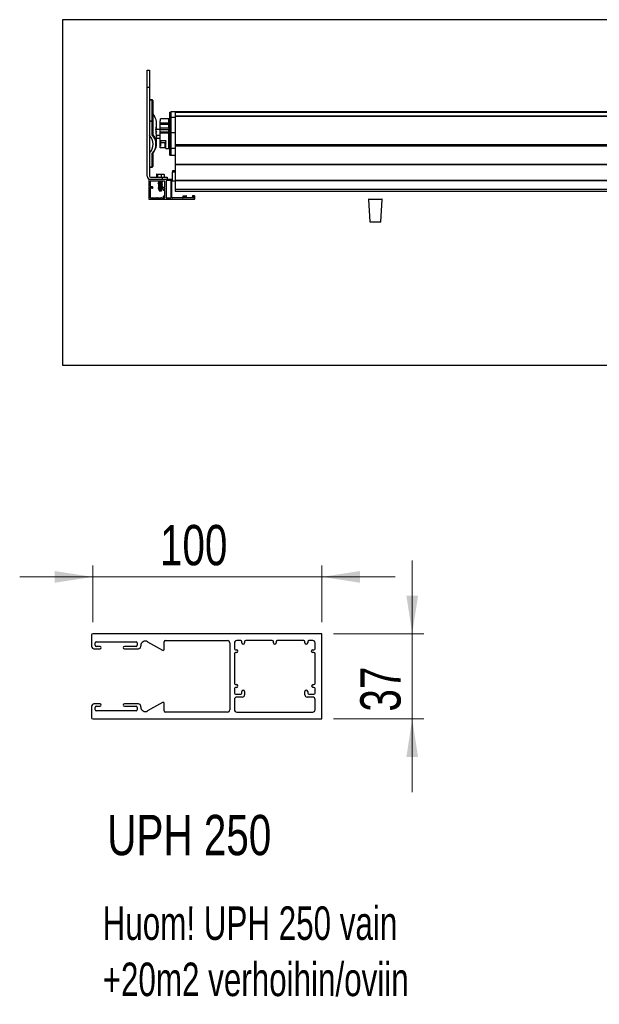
# Model space of a CAD drawing. Header units: millimetres. Extents: x 24 to 749, y 4 to 419.
# Tile 1 of 24: x 24 to 74, y 19 to 105. Entities that reach past the tile are written whole.
import ezdxf

# ---------------------------------------------------------------- set-up
doc = ezdxf.new("R2010")
doc.units = ezdxf.units.MM
doc.styles.add('SLDTEXTSTYLE1', font='TXT', dxfattribs={"width": 0.75})
doc.styles.add('SLDTEXTSTYLE4', font='TXT', dxfattribs={"width": 0.7})
doc.dimstyles.new('SLDDIMSTYLE0', dxfattribs={"dimtxt": 3.5, "dimasz": 3.302, "dimexe": 0, "dimexo": 0.0625, "dimgap": 0.875, "dimtad": 1, "dimlfac": 5, "dimrnd": 1e-09, "dimzin": 12, "dimdsep": 46, "dimtxsty": 'SLDTEXTSTYLE1', "dimsah": 1, "dimcen": 0.09, "dimadec": 0, "dimazin": 3, "dimtfac": 1, "dimtmove": 0, "dimatfit": 0, "dimfxl": 0, "dimfrac": 2, "dimtolj": 1, "dimtzin": 12, "dimarcsym": 0})

# ---------------------------------------------------------------- blocks, each defined once
blk = doc.blocks.new('SW_NOTE_2')
at = {"color": 0, "linetype": 'Continuous', "lineweight": 0, "char_height": 2.91042, "attachment_point": 1, "style": 'SLDTEXTSTYLE4'}
for s, insert in [('Huom! UPH 250 vain', (0, 3.752)), ('+20m2 verhoihin/oviin', (0, -1.129))]:
    blk.add_mtext(s, dxfattribs=dict(at, insert=insert))
blk = doc.blocks.new('_D')
at = {"color": 7, "linetype": 'Continuous', "lineweight": 18}
for p, q in [((57.688, 51.278), (57.688, 57.628)), ((50.85, 51.278), (58.688, 51.278)), ((57.688, 43.878), (57.688, 51.278)), ((50.85, 43.878), (58.688, 43.878)), ((57.688, 43.878), (57.688, 37.528))]:
    blk.add_line(p, q, dxfattribs=at)
for points in [[(57.688, 51.278), (58.196, 54.58), (57.18, 54.58)], [(57.688, 43.878), (57.18, 40.576), (58.196, 40.576)]]:
    blk.add_solid(points, dxfattribs=at)
at = {"color": 7, "linetype": 'Continuous', "lineweight": 18, "insert": (53.176, 44.517), "char_height": 3.5, "attachment_point": 1, "rotation": 90, "style": 'SLDTEXTSTYLE1'}
blk.add_mtext('37', dxfattribs=at)
blk = doc.blocks.new('_D_1')
at = {"color": 7, "linetype": 'Continuous', "lineweight": 18}
for p, q in [((29.95, 52.278), (29.95, 57.212)), ((49.85, 52.278), (49.85, 57.212)), ((29.95, 56.212), (23.6, 56.212)), ((49.85, 56.212), (29.95, 56.212)), ((49.85, 56.212), (56.2, 56.212))]:
    blk.add_line(p, q, dxfattribs=at)
for points in [[(29.95, 56.212), (26.648, 56.72), (26.648, 55.704)], [(49.85, 56.212), (53.152, 55.704), (53.152, 56.72)]]:
    blk.add_solid(points, dxfattribs=at)
at = {"color": 7, "linetype": 'Continuous', "lineweight": 18, "insert": (35.782, 60.724), "char_height": 3.5, "attachment_point": 1, "style": 'SLDTEXTSTYLE1'}
blk.add_mtext('100', dxfattribs=at)

msp = doc.modelspace()

# ---------------------------------------------------------------- linework, layer by layer
at = {"color": 7, "linetype": 'Continuous', "lineweight": 25}
for p, q in [((27.3084, 104.5902), (27.3084, 74.5902)), ((152.3084, 104.5902), (27.3084, 104.5902)), ((34.6657, 100.2151), (34.8657, 100.2151)), ((34.6657, 98.7151), (34.6657, 100.2151)), ((34.8657, 100.2151), (34.8657, 98.7151)), ((34.8657, 98.7151), (34.6657, 98.7151)), ((34.6657, 91.0151), (34.6657, 98.7151)), ((34.8657, 98.7151), (34.8657, 91.0151)), ((35.1157, 97.6216), (34.8657, 97.6216)), ((35.1157, 97.605), (34.8657, 97.605)), ((35.1157, 95.8176), (35.1157, 97.605)), ((35.1657, 97.5716), (35.1657, 95.7843)), ((34.8657, 95.8176), (35.1157, 95.8176)), ((35.1157, 95.747), (34.8657, 95.747)), ((35.1157, 95.8176), (35.1157, 95.747)), ((35.1157, 94.5851), (35.1157, 95.747)), ((35.1657, 95.7843), (35.1657, 94.6311)), ((35.7898, 95.8038), (35.8398, 95.8038)), ((35.7898, 95.648), (35.7898, 95.8038)), ((36.5398, 95.971), (35.8398, 95.971)), ((35.8398, 95.8038), (35.8398, 95.971)), ((36.5398, 95.648), (36.5398, 95.971)), ((36.6262, 95.896), (36.5398, 95.896)), ((36.6262, 96.569), (36.7262, 96.569)), ((36.6262, 96.0751), (36.6262, 96.569)), ((36.6262, 96.0751), (36.7262, 96.0751)), ((36.6262, 94.7733), (36.6262, 96.0751)), ((141.4762, 96.5886), (36.7262, 96.5886)), ((36.7262, 96.5886), (36.7262, 96.0895)), ((37.1137, 96.0895), (36.7262, 96.0895)), ((36.7262, 96.0895), (36.7262, 94.7741)), ((142.1137, 96.5293), (37.1137, 96.5293)), ((37.1137, 96.5293), (37.1137, 96.5251)), ((142.1137, 96.5251), (37.1137, 96.5251)), ((37.1137, 96.5251), (37.1137, 96.2181)), ((142.1137, 96.2182), (37.1137, 96.2181)), ((37.1137, 96.2181), (37.1137, 96.1863)), ((142.1137, 96.1863), (37.1137, 96.1863)), ((37.1137, 96.1863), (37.1137, 93.7265)), ((35.4407, 95.0943), (35.7898, 95.0943)), ((35.4525, 95.115), (35.4525, 95.2368)), ((35.4525, 95.1187), (35.48, 95.1187)), ((35.4847, 95.1146), (35.4847, 95.6029)), ((35.7898, 95.648), (36.5398, 95.648)), ((35.7898, 95.5983), (35.7898, 95.648)), ((36.5398, 95.5983), (35.7898, 95.5983)), ((35.7898, 95.5758), (35.7898, 95.5983)), ((35.7898, 95.5758), (36.5398, 95.5758)), ((35.7898, 95.4776), (35.7898, 95.5758)), ((36.5398, 95.4776), (35.7898, 95.4776)), ((35.7898, 95.212), (35.7898, 95.4776)), ((35.7898, 95.212), (36.5398, 95.212)), ((35.7898, 95.032), (35.7898, 95.212)), ((36.5398, 95.032), (35.7898, 95.032)), ((35.7898, 94.8461), (35.7898, 95.032)), ((36.5398, 95.648), (36.5398, 95.5983)), ((36.5398, 95.5758), (36.5398, 95.5983)), ((36.5398, 95.5758), (36.5398, 95.4776)), ((36.5398, 95.212), (36.5398, 95.4776)), ((36.5398, 95.212), (36.5398, 95.032)), ((36.5398, 94.8461), (36.5398, 95.032)), ((35.4525, 94.7155), (35.4525, 94.8373)), ((35.4761, 94.55), (35.7898, 94.55)), ((35.4847, 93.8155), (35.4847, 94.3038)), ((35.4847, 94.2977), (35.7898, 94.2977)), ((35.7898, 94.8461), (36.5398, 94.8461)), ((35.7898, 94.7277), (35.7898, 94.8461)), ((36.5398, 94.7277), (35.7898, 94.7277)), ((35.7898, 94.1008), (35.7898, 94.7277)), ((35.7898, 94.1008), (36.2398, 94.1008)), ((35.7898, 93.99), (35.7898, 94.1008)), ((35.8398, 94.1008), (35.8398, 93.8904)), ((36.2898, 93.421), (36.2898, 94.057)), ((36.5398, 94.8461), (36.5398, 94.7277)), ((36.5398, 93.421), (36.5398, 94.7277)), ((36.6262, 94.7733), (36.7262, 94.7733)), ((36.6262, 93.4263), (36.6262, 94.7733)), ((37.1137, 94.7741), (36.7262, 94.7741)), ((36.7262, 94.7741), (36.7262, 93.413)), ((35.7898, 93.99), (35.8398, 93.99)), ((35.7898, 93.9655), (35.7898, 93.99)), ((35.7898, 93.9655), (35.8398, 93.9655)), ((35.7898, 93.9429), (35.7898, 93.9655)), ((35.7898, 93.9429), (35.8398, 93.9429)), ((35.7898, 93.856), (35.7898, 93.9429)), ((35.7898, 93.856), (35.8398, 93.856)), ((35.7898, 93.5974), (35.7898, 93.856)), ((35.7898, 93.4509), (35.7898, 93.5974)), ((35.7898, 93.5974), (35.8398, 93.5974)), ((36.2398, 93.4509), (35.7898, 93.4509)), ((36.2398, 93.8904), (35.8398, 93.8904)), ((35.8398, 93.8904), (35.8398, 93.5974)), ((36.2898, 93.8904), (36.2398, 93.8904)), ((36.2398, 93.4509), (36.2398, 93.8904)), ((36.2898, 93.421), (36.5398, 93.421)), ((36.5398, 93.496), (36.6262, 93.496)), ((36.6262, 93.4263), (36.7262, 93.4263)), ((36.6262, 92.823), (36.6262, 93.4263)), ((37.1137, 93.413), (36.7262, 93.413)), ((36.7262, 93.413), (36.7262, 92.8034)), ((142.1137, 93.7265), (37.1137, 93.7265)), ((37.1137, 93.7265), (37.1137, 93.6311)), ((142.1137, 93.6311), (37.1137, 93.6311)), ((37.1137, 93.6311), (37.1137, 93.6277)), ((37.1137, 93.6311), (37.1137, 92.0311)), ((37.1137, 93.6277), (142.1137, 93.6277)), ((35.1157, 91.8096), (35.1157, 92.9715)), ((35.1657, 93), (35.1657, 91.8468)), ((36.6262, 92.823), (36.7262, 92.823)), ((37.1137, 92.8034), (36.7262, 92.8034)), ((34.8657, 91.8096), (35.1157, 91.8096)), ((34.8657, 91.7968), (35.1157, 91.7968)), ((142.1137, 92.0311), (37.1137, 92.0311)), ((37.1137, 92.0311), (37.1137, 92.0225)), ((37.1137, 92.0225), (142.1137, 92.0225)), ((37.1137, 92.0225), (37.1137, 90.6327)), ((34.8157, 90.7151), (34.8157, 89.0151)), ((36.8157, 90.7151), (34.8157, 90.7151)), ((34.9657, 90.9151), (36.0157, 90.9151)), ((35.4847, 91.1551), (35.4847, 90.9151)), ((35.5618, 91.1551), (35.4847, 91.1551)), ((35.4957, 91.1651), (35.5703, 91.1651)), ((35.5618, 91.1551), (35.5618, 90.9151)), ((35.8929, 91.1551), (35.5618, 91.1551)), ((35.5703, 91.1651), (35.8903, 91.1651)), ((35.8903, 91.1651), (36.1357, 91.1651)), ((35.8929, 91.1551), (35.8929, 90.9151)), ((36.1468, 91.1551), (35.8929, 91.1551)), ((36.0157, 90.7151), (36.0157, 90.9151)), ((36.0157, 90.9151), (36.4157, 90.9151)), ((36.1468, 91.1551), (36.1468, 90.9151)), ((36.4157, 90.9151), (36.4157, 90.7151)), ((36.8157, 89.1651), (36.8157, 90.7151)), ((36.8157, 90.7151), (36.8657, 90.7151)), ((36.8657, 91.4603), (36.8657, 91.3817)), ((37.1137, 91.4603), (36.8657, 91.4603)), ((36.8657, 91.3817), (37.1137, 91.3817)), ((36.8657, 90.6129), (36.8657, 91.3817)), ((142.1137, 90.6327), (37.1137, 90.6327)), ((37.1137, 90.6327), (37.1137, 90.629)), ((37.1137, 90.6327), (37.1137, 89.8826)), ((37.1137, 90.629), (142.1137, 90.629)), ((34.9407, 90.5401), (34.9407, 90.1251)), ((34.9407, 90.0151), (34.9407, 89.1401)), ((36.1657, 90.5651), (34.9657, 90.5651)), ((34.9657, 90.1001), (35.1207, 90.1001)), ((35.0607, 90.0401), (34.9657, 90.0401)), ((35.0857, 89.9401), (35.0857, 90.0151)), ((35.1457, 89.9401), (35.0857, 89.9401)), ((35.1457, 90.0751), (35.1457, 89.9401)), ((35.6276, 90.476), (35.6202, 90.4791)), ((35.6276, 90.376), (35.6202, 90.3791)), ((35.6276, 90.276), (35.6202, 90.2791)), ((35.6276, 90.176), (35.6202, 90.1791)), ((35.6276, 90.076), (35.6202, 90.0791)), ((35.6276, 89.976), (35.6202, 89.9791)), ((35.6518, 89.8911), (35.6667, 89.8606)), ((35.6759, 89.8547), (35.6968, 89.8461)), ((35.6925, 89.8077), (35.7376, 89.7151)), ((35.6968, 90.5486), (35.6968, 90.5122)), ((35.6968, 90.4486), (35.6968, 90.4122)), ((35.6968, 90.3486), (35.6968, 90.3122)), ((35.6968, 90.2486), (35.6968, 90.2122)), ((35.6968, 90.1486), (35.6968, 90.1122)), ((35.6968, 90.0486), (35.6968, 90.0122)), ((35.6968, 89.9486), (35.6968, 89.9122)), ((35.6968, 89.8486), (35.6968, 89.8095)), ((35.8607, 89.9701), (35.8607, 90.0351)), ((35.8857, 90.0601), (36.1657, 90.0601)), ((35.8938, 89.7151), (35.9345, 89.7987)), ((35.9207, 89.9751), (35.9207, 89.9701)), ((35.9345, 89.7987), (35.959, 89.8489)), ((35.9346, 90.5595), (35.9346, 90.5651)), ((35.9346, 90.4595), (35.9346, 90.4986)), ((35.9346, 90.3595), (35.9346, 90.3986)), ((35.9346, 90.2595), (35.9346, 90.2986)), ((35.9346, 90.1595), (35.9346, 90.1986)), ((35.9346, 90.0601), (35.9346, 90.0986)), ((35.9395, 90.0601), (35.9346, 90.0622)), ((35.9346, 89.9595), (35.9346, 89.9975)), ((35.9346, 89.8595), (35.9346, 89.8986)), ((35.9548, 89.8538), (35.9346, 89.8622)), ((36.1657, 90.0001), (35.9457, 90.0001)), ((35.958, 89.8522), (35.9545, 89.8533)), ((35.9948, 89.9223), (35.9999, 89.9326)), ((36.0657, 89.8051), (36.0657, 89.8151)), ((36.0907, 89.8401), (36.1657, 89.8401)), ((36.1657, 89.7801), (36.0907, 89.7801)), ((36.1907, 90.0851), (36.1907, 90.5401)), ((36.1907, 89.8651), (36.1907, 89.9751)), ((36.3157, 90.5901), (36.3157, 89.1401)), ((36.7407, 90.6151), (36.3407, 90.6151)), ((36.7407, 89.1151), (36.7407, 90.6151)), ((36.8657, 90.6129), (37.1137, 90.6129)), ((37.1137, 89.8826), (142.1137, 89.8826)), ((37.1137, 89.8826), (37.1137, 89.6939)), ((34.8157, 89.0151), (38.7907, 89.0151)), ((34.9657, 89.1151), (35.0907, 89.1151)), ((35.1407, 89.1151), (35.4757, 89.1151)), ((35.5257, 89.1151), (35.8657, 89.1151)), ((35.8455, 89.7151), (35.7376, 89.7151)), ((35.8938, 89.7151), (35.8455, 89.7151)), ((35.9157, 89.1151), (36.1657, 89.1151)), ((36.0657, 89.2401), (36.0657, 89.2501)), ((36.0907, 89.2751), (36.1657, 89.2751)), ((36.1657, 89.2151), (36.0907, 89.2151)), ((36.1907, 89.3001), (36.1907, 89.7551)), ((36.1907, 89.1401), (36.1907, 89.1901)), ((36.3407, 89.1151), (36.7407, 89.1151)), ((37.7457, 89.1151), (36.8657, 89.1151)), ((37.1137, 89.6939), (142.1137, 89.6939)), ((37.7707, 89.2578), (37.7707, 89.1401)), ((38.0557, 89.301), (37.794, 89.2827)), ((37.8307, 89.1401), (37.8307, 89.2018)), ((37.854, 89.2267), (38.0598, 89.2411)), ((38.7307, 89.1151), (37.8557, 89.1151)), ((38.7907, 89.2851), (38.6207, 89.2851)), ((38.6207, 89.2251), (38.7307, 89.2251)), ((38.7557, 89.2001), (38.7557, 89.1401)), ((38.8157, 89.0401), (38.8157, 89.2601)), ((53.8959, 88.9726), (54.0159, 87.0526)), ((53.9358, 89.0151), (55.0506, 89.0151)), ((54.9706, 87.0526), (55.0906, 88.9726)), ((54.0569, 87.0151), (54.0558, 87.0151)), ((54.9306, 87.0151), (54.0569, 87.0151)), ((27.3084, 74.5902), (152.3084, 74.5902)), ((29.8496, 51.1782), (29.8496, 50.1782)), ((49.8496, 51.2782), (29.9496, 51.2782)), ((30.1496, 50.2782), (30.1496, 50.4782)), ((30.2496, 50.5782), (33.7096, 50.5782)), ((33.8096, 50.4782), (33.8096, 50.2782)), ((34.709, 50.5846), (35.9997, 49.8424)), ((36.1496, 49.9291), (36.1496, 50.5782)), ((36.2496, 50.6782), (41.6496, 50.6782)), ((41.8496, 50.4782), (41.8496, 44.6782)), ((42.2496, 50.4782), (42.2496, 49.9782)), ((42.7896, 50.6782), (42.4496, 50.6782)), ((42.8896, 50.4982), (42.8896, 50.5782)), ((43.1296, 50.5782), (43.1296, 50.4982)), ((45.5296, 50.6782), (43.2296, 50.6782)), ((45.6296, 50.4982), (45.6296, 50.5782)), ((45.8696, 50.5782), (45.8696, 50.4982)), ((48.2696, 50.6782), (45.9696, 50.6782)), ((48.3696, 50.4982), (48.3696, 50.5782)), ((48.6096, 50.5782), (48.6096, 50.4982)), ((49.0496, 50.6782), (48.7096, 50.6782)), ((49.2496, 49.9782), (49.2496, 50.4782)), ((49.8496, 43.8782), (49.8496, 51.2782)), ((30.0496, 49.9782), (30.5896, 49.9782)), ((30.5896, 50.1782), (30.2496, 50.1782)), ((33.7096, 50.1782), (32.6896, 50.1782)), ((32.6896, 49.9782), (33.9096, 49.9782)), ((34.1096, 50.1782), (34.1096, 50.2378)), ((42.3496, 49.8782), (42.4296, 49.8782)), ((42.4296, 49.6382), (42.3496, 49.6382)), ((48.9496, 49.7382), (48.9496, 49.7782)), ((49.0496, 49.8782), (49.1496, 49.8782)), ((49.1496, 49.6382), (49.0496, 49.6382)), ((42.2496, 49.5382), (42.2496, 46.9582)), ((49.2496, 46.9582), (49.2496, 49.5382)), ((42.2496, 46.5182), (42.2496, 46.1182)), ((42.3496, 46.8582), (42.4296, 46.8582)), ((42.4296, 46.6182), (42.3496, 46.6182)), ((42.8896, 46.1182), (42.8896, 46.2582)), ((43.1296, 46.2582), (43.1296, 45.9782)), ((48.3696, 45.9782), (48.3696, 46.2582)), ((48.6096, 46.2582), (48.6096, 46.1182)), ((49.0696, 46.8582), (49.1496, 46.8582)), ((49.1496, 46.6182), (49.0696, 46.6182)), ((49.2496, 46.1182), (49.2496, 46.5182)), ((35.9997, 45.3141), (34.709, 44.5718)), ((42.2496, 45.5782), (42.2496, 44.6782)), ((42.3496, 46.0182), (42.7896, 46.0182)), ((42.9296, 45.7782), (42.4496, 45.7782)), ((49.0496, 45.7782), (48.5696, 45.7782)), ((48.7096, 46.0182), (49.1496, 46.0182)), ((49.2496, 44.6782), (49.2496, 45.5782)), ((29.8496, 44.9782), (29.8496, 43.9782)), ((30.5896, 45.1782), (30.0496, 45.1782)), ((30.1496, 44.6782), (30.1496, 44.8782)), ((30.2496, 44.9782), (30.5896, 44.9782)), ((33.7096, 44.5782), (30.2496, 44.5782)), ((33.9096, 45.1782), (32.6896, 45.1782)), ((32.6896, 44.9782), (33.7096, 44.9782)), ((33.8096, 44.8782), (33.8096, 44.6782)), ((34.1096, 44.9186), (34.1096, 44.9782)), ((36.1496, 44.5782), (36.1496, 45.2274)), ((41.6496, 44.4782), (36.2496, 44.4782)), ((42.4496, 44.4782), (49.0496, 44.4782)), ((29.9496, 43.8782), (49.8496, 43.8782))]:
    msp.add_line(p, q, dxfattribs=at)
at = {"color": 8, "linetype": 'Continuous', "lineweight": 25}
for p, q in [((35.1157, 97.6216), (35.1157, 97.605)), ((35.4525, 95.1315), (35.4778, 95.1315)), ((35.4527, 95.2407), (35.4601, 95.2407)), ((35.1157, 91.8096), (35.1157, 91.7968)), ((55.0906, 88.9726), (53.8959, 88.9726)), ((54.0159, 87.0526), (54.9706, 87.0526))]:
    msp.add_line(p, q, dxfattribs=at)
at = {"color": 8, "linetype": 'Continuous', "lineweight": 25, "flags": 128}
msp.add_lwpolyline([(35.4822, 94.446), (35.4921, 94.4291), (35.4875, 94.408), (35.4834, 94.4029)], dxfattribs=at)
at = {"color": 7, "linetype": 'Continuous', "lineweight": 25}
for centre, radius, start, end in [((35.1157, 97.5716), 0.05, 0.000002, 90.000002), ((35.1226, 97.5612), 0.0443, 13.561497, 99.003172), ((35.1226, 95.7739), 0.0443, 13.561497, 99.003172), ((35.1213, 95.7917), 0.0451, 262.902544, 350.449992), ((34.3014, 95.595), 1.1834, 0.380527, 28.287108), ((34.347, 95.0046), 1.1379, 6.40365, 11.974924), ((34.1014, 93.7783), 1.0789, 315.106226, 44.893778), ((34.2401, 93.7783), 1.1906, 317.343245, 42.656759), ((34.3255, 93.8154), 1.1584, 331.322549, 28.295667), ((34.347, 94.4088), 1.1379, 6.40365, 11.974924), ((35.1157, 91.8468), 0.05, 270.000002, 0.000002), ((35.1213, 91.8543), 0.0451, 262.902544, 350.449992), ((34.9657, 91.0151), 0.3, 180.000002, 270.000002), ((34.9657, 91.0151), 0.1, 180.000002, 270.000002), ((36.1362, 91.1546), 0.0105, 2.839762, 92.793904), ((34.9657, 90.5401), 0.025, 90.000002, 180.000002), ((34.9657, 90.1251), 0.025, 180.000002, 270.000002), ((34.9657, 90.0151), 0.025, 90.000002, 180.000002), ((35.0607, 90.0151), 0.025, 0.000002, 90.000002), ((35.1207, 90.0751), 0.025, 0.000002, 90.000002), ((35.8857, 90.0351), 0.025, 90.000002, 180.000002), ((35.8907, 89.9701), 0.03, 180.000002, 0.000002), ((35.9457, 89.9751), 0.025, 90.000002, 180.000002), ((36.0907, 89.8151), 0.025, 90.000002, 180.000002), ((36.0907, 89.8051), 0.025, 180.000002, 270.000002), ((36.1657, 90.5401), 0.025, 0.000002, 90.000002), ((36.1657, 90.0851), 0.025, 270.000002, 0.000002), ((36.1657, 89.9751), 0.025, 0.000002, 90.000002), ((36.1657, 89.8651), 0.025, 270.000002, 0.000002), ((36.1657, 89.7551), 0.025, 0.000002, 90.000002), ((36.3407, 90.5901), 0.025, 90.000002, 180.000002), ((36.8657, 90.5651), 0.05, 90.000002, 180.000002), ((34.9657, 89.1401), 0.025, 180.000002, 270.000002), ((35.1157, 89.1151), 0.025, 0.000002, 180.000002), ((35.5007, 89.1151), 0.025, 0.000002, 180.000002), ((35.8907, 89.1151), 0.025, 0.000002, 180.000002), ((36.0907, 89.2501), 0.025, 90.000002, 180.000002), ((36.0907, 89.2401), 0.025, 180.000002, 270.000002), ((36.1657, 89.3001), 0.025, 270.000002, 0.000002), ((36.1657, 89.1901), 0.025, 0.000002, 90.000002), ((36.1657, 89.1401), 0.025, 270.000002, 0.000002), ((36.3407, 89.1401), 0.025, 180.000002, 270.000002), ((36.8657, 89.1651), 0.05, 180.000002, 270.000002), ((37.7457, 89.1401), 0.025, 270.000002, 0.000002), ((37.7957, 89.2578), 0.025, 94.000002, 180.000002), ((37.8557, 89.2018), 0.025, 94.000002, 180.000002), ((37.8557, 89.1401), 0.025, 180.000002, 270.000002), ((38.0556, 89.2709), 0.0301, 277.860262, 89.860262), ((38.6207, 89.2551), 0.03, 90.000002, 270.000002), ((38.7307, 89.2001), 0.025, 0.000002, 90.000002), ((38.7307, 89.1401), 0.025, 270.000002, 0.000002), ((38.7907, 89.2601), 0.025, 0.000002, 90.000002), ((38.7907, 89.0401), 0.025, 270.000002, 0.000002), ((53.9358, 88.9751), 0.04, 90.000002, 183.576336), ((55.0506, 88.9751), 0.04, 356.423667, 90.000002), ((54.0558, 87.0551), 0.04, 183.576336, 270.000002), ((54.9306, 87.0551), 0.04, 270.000002, 356.423667), ((29.9496, 51.1782), 0.1, 90, 180), ((30.2496, 50.4782), 0.1, 90, 180), ((33.7096, 50.4782), 0.1, 0, 90), ((34.5096, 50.2378), 0.4, 60.1, 180), ((36.2496, 50.5782), 0.1, 90, 180), ((41.6496, 50.4782), 0.2, 360, 90), ((42.4496, 50.4782), 0.2, 90, 180), ((42.7896, 50.5782), 0.1, 0, 90), ((43.0096, 50.4982), 0.12, 180, 0), ((43.2296, 50.5782), 0.1, 90, 180), ((45.5296, 50.5782), 0.1, 0, 90), ((45.7496, 50.4982), 0.12, 180, 0), ((45.9696, 50.5782), 0.1, 90, 180), ((48.2696, 50.5782), 0.1, 0, 90), ((48.4896, 50.4982), 0.12, 180, 0), ((48.7096, 50.5782), 0.1, 90, 180), ((49.0496, 50.4782), 0.2, 0, 90), ((30.0496, 50.1782), 0.2, 180, 270), ((30.2496, 50.2782), 0.1, 180, 270), ((30.5896, 50.0782), 0.1, 270, 90), ((32.6896, 50.0782), 0.1, 90, 270), ((33.7096, 50.2782), 0.1, 270, 0), ((33.9096, 50.1782), 0.2, 270, 0), ((36.0496, 49.9291), 0.1, 240.1, 0), ((42.3496, 49.9782), 0.1, 180, 270), ((42.3496, 49.5382), 0.1, 90, 180), ((42.4296, 49.7582), 0.12, 270, 90), ((49.0496, 49.7782), 0.1, 90, 180), ((49.0496, 49.7382), 0.1, 180, 270), ((49.1496, 49.9782), 0.1, 270, 0), ((49.1496, 49.5382), 0.1, 0, 90), ((42.3496, 46.9582), 0.1, 180, 270), ((42.3496, 46.5182), 0.1, 90, 180), ((42.4296, 46.7382), 0.12, 270, 90), ((43.0096, 46.2582), 0.12, 0, 180), ((48.4896, 46.2582), 0.12, 0, 180), ((49.0696, 46.7382), 0.12, 90, 270), ((49.1496, 46.9582), 0.1, 270, 0), ((49.1496, 46.5182), 0.1, 0, 90), ((36.0496, 45.2274), 0.1, 0, 119.9), ((42.3496, 46.1182), 0.1, 180, 270), ((42.4496, 45.5782), 0.2, 90, 180), ((42.7896, 46.1182), 0.1, 270, 0), ((42.9296, 45.9782), 0.2, 270, 0), ((48.5696, 45.9782), 0.2, 180, 270), ((48.7096, 46.1182), 0.1, 180, 270), ((49.0496, 45.5782), 0.2, 0, 90), ((49.1496, 46.1182), 0.1, 270, 0), ((30.0496, 44.9782), 0.2, 90, 180), ((30.2496, 44.8782), 0.1, 90, 180), ((30.2496, 44.6782), 0.1, 180, 270), ((30.5896, 45.0782), 0.1, 270, 90), ((32.6896, 45.0782), 0.1, 90, 270), ((33.7096, 44.8782), 0.1, 0, 90), ((33.7096, 44.6782), 0.1, 270, 0), ((33.9096, 44.9782), 0.2, 0, 90), ((34.5096, 44.9186), 0.4, 180, 299.9), ((36.2496, 44.5782), 0.1, 180, 270), ((41.6496, 44.6782), 0.2, 270, 0), ((42.4496, 44.6782), 0.2, 180, 270), ((49.0496, 44.6782), 0.2, 270, 360), ((29.9496, 43.9782), 0.1, 180, 270)]:
    msp.add_arc(centre, radius, start, end, dxfattribs=at)
at = {"color": 8, "linetype": 'Continuous', "lineweight": 25}
for centre, radius, start, end in [((34.0507, 95.4723), 1.4624, 27.867811, 40.315265), ((35.3778, 94.8222), 0.1188, 308.98363, 55.988048), ((34.0518, 93.6857), 1.461, 27.686497, 40.319531)]:
    msp.add_arc(centre, radius, start, end, dxfattribs=at)
at = {"color": 7, "linetype": 'Continuous', "lineweight": 25}
for centre, major_axis, ratio, start_param, end_param in [((32.9847, 95.1305), (2.5, 0), 0.0773702, 6.0694292, 6.1165574), ((32.9847, 94.2879), (0, 3.5302), 0.7081674, 4.8790168, 4.9261451), ((32.9847, 95.1305), (2.5, 0), 0.0773702, 6.2227322, 6.2690427), ((32.9847, 94.2879), (0, 3.5302), 0.7081674, 4.7265316, 4.7728421), ((35.4957, 91.1551), (0.011, 0), 0.9062095, 1.5707963, 3.1415927), ((35.5703, 91.1551), (0, 0.01), 0.846231, 0, 1.5707963), ((35.8903, 91.1551), (0, 0.01), 0.2572666, 4.712389, 6.2831853)]:
    msp.add_ellipse(centre, major_axis=major_axis, ratio=ratio, start_param=start_param, end_param=end_param, dxfattribs=at)
for points, knots in [([(35.3389, 96.1674), (35.3248, 96.1943), (35.2887, 96.2633), (35.2292, 96.3496), (35.1814, 96.4077), (35.1657, 96.4268)], [0, 0, 0, 0, 0.298991, 0.7698354, 1, 1, 1, 1]), ([(35.4278, 95.0368), (35.4271, 95.0424), (35.4255, 95.0535), (35.4245, 95.0688), (35.4247, 95.0808), (35.4259, 95.0878), (35.4273, 95.089), (35.4278, 95.0895)], [0, 0, 0, 0, 0.2129542, 0.4260406, 0.6361783, 0.8449512, 1, 1, 1, 1]), ([(35.4501, 95.0984), (35.4507, 95.0993), (35.4519, 95.101), (35.4525, 95.1082), (35.4525, 95.1136), (35.4525, 95.115)], [0, 0, 0, 0, 0.4267902, 0.853713, 1, 1, 1, 1]), ([(35.4525, 95.2368), (35.4526, 95.2406), (35.4528, 95.2482), (35.4541, 95.2536), (35.4561, 95.2537), (35.4582, 95.2489), (35.4596, 95.2431), (35.4601, 95.2407)], [0, 0, 0, 0, 0.2115102, 0.4229744, 0.6357432, 0.851044, 1, 1, 1, 1]), ([(35.4778, 95.1315), (35.4782, 95.1282), (35.479, 95.1215), (35.4797, 95.1186), (35.4801, 95.1188), (35.4802, 95.1188)], [0, 0, 0, 0, 0.4301194, 0.8602675, 1, 1, 1, 1]), ([(35.4845, 95.1278), (35.4845, 95.1275), (35.4846, 95.127), (35.4847, 95.1192), (35.4847, 95.1081), (35.4846, 95.0986), (35.4846, 95.0943)], [0, 0, 0, 0, 0.2624461, 0.5248934, 0.7873067, 1, 1, 1, 1]), ([(35.1657, 94.6311), (35.1652, 94.6269), (35.1641, 94.6185), (35.1559, 94.6062), (35.1438, 94.5956), (35.1298, 94.5885), (35.1201, 94.5858), (35.1159, 94.5851), (35.1157, 94.5851)], [0, 0, 0, 0, 0.2059781, 0.411854, 0.6206362, 0.8358682, 0.9943403, 1, 1, 1, 1]), ([(35.4525, 94.8373), (35.4524, 94.8418), (35.4523, 94.8508), (35.4512, 94.864), (35.4503, 94.8715), (35.4501, 94.8734)], [0, 0, 0, 0, 0.423966, 0.8478548, 1, 1, 1, 1]), ([(35.4601, 94.6449), (35.4593, 94.6491), (35.4577, 94.6575), (35.4554, 94.6741), (35.4536, 94.6912), (35.4527, 94.7056), (35.4526, 94.7127), (35.4525, 94.7155)], [0, 0, 0, 0, 0.2176057, 0.4352326, 0.6521088, 0.8667033, 1, 1, 1, 1]), ([(35.4802, 94.5012), (35.4799, 94.5068), (35.4794, 94.5179), (35.4785, 94.5293), (35.4779, 94.5344), (35.4778, 94.5357)], [0, 0, 0, 0, 0.4293567, 0.8586847, 1, 1, 1, 1]), ([(35.4847, 94.3038), (35.4847, 94.3063), (35.4847, 94.3126), (35.4846, 94.325), (35.4845, 94.3342), (35.4845, 94.3379)], [0, 0, 0, 0, 0.2879341, 0.7173321, 1, 1, 1, 1]), ([(36.2398, 94.1008), (36.2454, 94.1003), (36.2566, 94.0993), (36.2716, 94.0917), (36.2829, 94.0805), (36.2889, 94.0682), (36.2895, 94.0602), (36.2898, 94.057)], [0, 0, 0, 0, 0.214658, 0.4293164, 0.6439599, 0.8585459, 1, 1, 1, 1]), ([(35.1591, 92.9833), (35.172, 92.9987), (35.2174, 93.0532), (35.2797, 93.1408), (35.3201, 93.2154), (35.3376, 93.2477)], [0, 0, 0, 0, 0.1829466, 0.6459772, 1, 1, 1, 1]), ([(36.2398, 93.8904), (36.2454, 93.8903), (36.2566, 93.89), (36.2716, 93.8882), (36.2829, 93.8857), (36.2889, 93.8832), (36.2895, 93.8817), (36.2898, 93.8811)], [0, 0, 0, 0, 0.2146081, 0.4292172, 0.6437908, 0.8582271, 1, 1, 1, 1]), ([(36.2898, 93.4411), (36.2892, 93.4422), (36.2881, 93.4442), (36.2795, 93.4471), (36.2668, 93.4495), (36.2528, 93.4508), (36.2435, 93.4509), (36.2398, 93.4509)], [0, 0, 0, 0, 0.2146475, 0.4292997, 0.6438658, 0.8584704, 1, 1, 1, 1]), ([(35.1589, 92.9835), (35.1578, 92.9819), (35.1543, 92.9771), (35.1436, 92.9723), (35.1298, 92.97), (35.1201, 92.9708), (35.1159, 92.9715), (35.1157, 92.9715)], [0, 0, 0, 0, 0.1398118, 0.4451645, 0.7599503, 0.9917225, 1, 1, 1, 1]), ([(35.6238, 90.4761), (35.637, 90.4707), (35.6614, 90.4608), (35.6858, 90.4507), (35.6968, 90.4461)], [0, 0, 0, 0, 0.5450889, 1, 1, 1, 1]), ([(35.6238, 90.3761), (35.637, 90.3707), (35.6614, 90.3608), (35.6858, 90.3507), (35.6968, 90.3461)], [0, 0, 0, 0, 0.5450889, 1, 1, 1, 1]), ([(35.6238, 90.2761), (35.637, 90.2707), (35.6614, 90.2608), (35.6858, 90.2507), (35.6968, 90.2461)], [0, 0, 0, 0, 0.5450889, 1, 1, 1, 1]), ([(35.6238, 90.1761), (35.637, 90.1707), (35.6614, 90.1608), (35.6858, 90.1507), (35.6968, 90.1461)], [0, 0, 0, 0, 0.5450889, 1, 1, 1, 1]), ([(35.6238, 90.0761), (35.637, 90.0707), (35.6614, 90.0608), (35.6858, 90.0507), (35.6968, 90.0461)], [0, 0, 0, 0, 0.5450889, 1, 1, 1, 1]), ([(35.6238, 89.9761), (35.637, 89.9707), (35.6614, 89.9608), (35.6858, 89.9507), (35.6968, 89.9461)], [0, 0, 0, 0, 0.5450889, 1, 1, 1, 1]), ([(35.7025, 90.5145), (35.6895, 90.5091), (35.6634, 90.4983), (35.6371, 90.4876), (35.6239, 90.4822)], [0, 0, 0, 0, 0.4970336, 1, 1, 1, 1]), ([(35.7025, 90.4145), (35.6895, 90.4091), (35.6634, 90.3983), (35.6371, 90.3876), (35.6239, 90.3822)], [0, 0, 0, 0, 0.4970336, 1, 1, 1, 1]), ([(35.7025, 90.3145), (35.6895, 90.3091), (35.6634, 90.2983), (35.6371, 90.2876), (35.6239, 90.2822)], [0, 0, 0, 0, 0.49703365, 1, 1, 1, 1]), ([(35.7025, 90.2145), (35.6895, 90.2091), (35.6634, 90.1983), (35.6371, 90.1876), (35.6239, 90.1822)], [0, 0, 0, 0, 0.4970336, 1, 1, 1, 1]), ([(35.7025, 90.1145), (35.6895, 90.1091), (35.6634, 90.0983), (35.6371, 90.0876), (35.6239, 90.0822)], [0, 0, 0, 0, 0.4970336, 1, 1, 1, 1]), ([(35.7025, 90.0145), (35.6895, 90.0091), (35.6634, 89.9983), (35.6371, 89.9876), (35.6239, 89.9822)], [0, 0, 0, 0, 0.4970336, 1, 1, 1, 1]), ([(35.6278, 90.4822), (35.6295, 90.4833), (35.6348, 90.4864), (35.6747, 90.4916), (35.7386, 90.4978), (35.8156, 90.5041), (35.8922, 90.5103), (35.9578, 90.5165), (35.9994, 90.5229), (36.0162, 90.5275), (36.0091, 90.53), (36.0077, 90.5305)], [0, 0, 0, 0, 0.0639072, 0.1935038, 0.3223759, 0.4523723, 0.5814875, 0.7106026, 0.840599, 0.9694711, 1, 1, 1, 1]), ([(35.6278, 90.3822), (35.6295, 90.3833), (35.6348, 90.3864), (35.6747, 90.3916), (35.7386, 90.3978), (35.8156, 90.4041), (35.8922, 90.4103), (35.9578, 90.4165), (35.9994, 90.4229), (36.0162, 90.4275), (36.0091, 90.43), (36.0077, 90.4305)], [0, 0, 0, 0, 0.06390723, 0.19350377, 0.3223759, 0.45237234, 0.58148745, 0.71060257, 0.84059901, 0.96947113, 1, 1, 1, 1]), ([(35.6278, 90.2822), (35.6295, 90.2833), (35.6348, 90.2864), (35.6747, 90.2916), (35.7386, 90.2978), (35.8156, 90.3041), (35.8922, 90.3103), (35.9578, 90.3165), (35.9994, 90.3229), (36.0162, 90.3275), (36.0091, 90.33), (36.0077, 90.3305)], [0, 0, 0, 0, 0.0639072, 0.1935038, 0.3223759, 0.4523723, 0.5814875, 0.7106026, 0.840599, 0.9694711, 1, 1, 1, 1]), ([(35.6278, 90.1822), (35.6295, 90.1833), (35.6348, 90.1864), (35.6747, 90.1916), (35.7386, 90.1978), (35.8156, 90.2041), (35.8922, 90.2103), (35.9578, 90.2165), (35.9994, 90.2229), (36.0162, 90.2275), (36.0091, 90.23), (36.0077, 90.2305)], [0, 0, 0, 0, 0.0639072, 0.1935038, 0.3223759, 0.4523723, 0.5814875, 0.7106026, 0.840599, 0.9694711, 1, 1, 1, 1]), ([(35.6278, 90.0822), (35.6295, 90.0833), (35.6348, 90.0864), (35.6747, 90.0916), (35.7386, 90.0978), (35.8156, 90.1041), (35.8922, 90.1103), (35.9578, 90.1165), (35.9994, 90.1229), (36.0162, 90.1275), (36.0091, 90.13), (36.0077, 90.1305)], [0, 0, 0, 0, 0.0639072, 0.1935038, 0.3223759, 0.4523723, 0.5814875, 0.7106026, 0.840599, 0.9694711, 1, 1, 1, 1]), ([(35.6278, 89.9822), (35.6295, 89.9833), (35.6348, 89.9864), (35.6748, 89.9916), (35.7384, 89.9978), (35.806, 90.0033), (35.8458, 90.0066), (35.8607, 90.0079)], [0, 0, 0, 0, 0.1205283, 0.3649457, 0.607997, 0.8531687, 1, 1, 1, 1]), ([(35.6506, 90.5651), (35.655, 90.5634), (35.6704, 90.5571), (35.6858, 90.5507), (35.6968, 90.5461)], [0, 0, 0, 0, 0.2809465, 1, 1, 1, 1]), ([(35.7025, 89.9145), (35.6895, 89.9091), (35.6743, 89.9028), (35.659, 89.8965), (35.6567, 89.8956)], [0, 0, 0, 0, 0.8512242, 1, 1, 1, 1]), ([(35.657, 89.8947), (35.6581, 89.8954), (35.6616, 89.8975), (35.6867, 89.9011), (35.7288, 89.9055), (35.7829, 89.91), (35.8416, 89.9144), (35.8991, 89.919), (35.9489, 89.9233), (35.9836, 89.9279), (36.0005, 89.9311), (35.9986, 89.933), (35.9982, 89.9334)], [0, 0, 0, 0, 0.0467364, 0.1561997, 0.2683606, 0.3807417, 0.4956702, 0.6110519, 0.7286683, 0.8470564, 0.9673566, 1, 1, 1, 1]), ([(35.994, 89.9226), (35.9942, 89.9224), (35.9965, 89.9199), (35.981, 89.9154), (35.948, 89.9083), (35.8988, 89.9017), (35.8423, 89.8947), (35.7848, 89.888), (35.7332, 89.8811), (35.6932, 89.8743), (35.6697, 89.8675), (35.6629, 89.8611), (35.6722, 89.857), (35.6761, 89.8553)], [0, 0, 0, 0, 0.0108106, 0.1202867, 0.228338, 0.3342505, 0.4380247, 0.5403744, 0.6398716, 0.7386587, 0.8338765, 0.9285814, 1, 1, 1, 1]), ([(35.6926, 89.8078), (35.6925, 89.8078), (35.6895, 89.8093), (35.6962, 89.8124), (35.7137, 89.8168), (35.7448, 89.8212), (35.7846, 89.8257), (35.8292, 89.8301), (35.8738, 89.8346), (35.9135, 89.8389), (35.9427, 89.8434), (35.9581, 89.8469), (35.9576, 89.849), (35.9575, 89.8497)], [0, 0, 0, 0, 0.0018522, 0.1009237, 0.2008356, 0.3035221, 0.4066364, 0.5129415, 0.6194888, 0.7291917, 0.8393385, 0.9522815, 1, 1, 1, 1]), ([(35.6969, 90.5486), (35.6987, 90.5507), (35.7024, 90.5549), (35.7256, 90.5604), (35.7476, 90.5638), (35.7562, 90.5651)], [0, 0, 0, 0, 0.3782774, 0.7579975, 1, 1, 1, 1]), ([(35.6969, 90.4486), (35.6986, 90.4507), (35.7022, 90.4549), (35.7296, 90.4612), (35.7689, 90.4673), (35.8156, 90.4737), (35.8622, 90.4799), (35.9022, 90.4861), (35.9274, 90.4925), (35.9377, 90.4968), (35.9341, 90.4991), (35.9339, 90.4993)], [0, 0, 0, 0, 0.1231175, 0.2467045, 0.3695851, 0.4935621, 0.6166797, 0.7397973, 0.8637743, 0.9903694, 1, 1, 1, 1]), ([(35.6969, 90.3486), (35.6986, 90.3507), (35.7022, 90.3549), (35.7296, 90.3612), (35.7689, 90.3673), (35.8156, 90.3737), (35.8622, 90.3799), (35.9022, 90.3861), (35.9274, 90.3925), (35.9377, 90.3968), (35.9341, 90.3991), (35.9339, 90.3993)], [0, 0, 0, 0, 0.1231175, 0.2467045, 0.3695851, 0.4935621, 0.6166797, 0.7397973, 0.8637743, 0.9903694, 1, 1, 1, 1]), ([(35.6969, 90.2486), (35.6986, 90.2507), (35.7022, 90.2549), (35.7296, 90.2612), (35.7689, 90.2673), (35.8156, 90.2737), (35.8622, 90.2799), (35.9022, 90.2861), (35.9274, 90.2925), (35.9377, 90.2968), (35.9341, 90.2991), (35.9339, 90.2993)], [0, 0, 0, 0, 0.1231175, 0.2467045, 0.3695851, 0.4935621, 0.6166797, 0.7397973, 0.8637743, 0.9903694, 1, 1, 1, 1]), ([(35.6969, 90.1486), (35.6986, 90.1507), (35.7022, 90.1549), (35.7296, 90.1612), (35.7689, 90.1673), (35.8156, 90.1737), (35.8622, 90.1799), (35.9022, 90.1861), (35.9274, 90.1925), (35.9377, 90.1968), (35.9341, 90.1991), (35.9339, 90.1993)], [0, 0, 0, 0, 0.1231175, 0.2467045, 0.3695851, 0.4935621, 0.6166797, 0.7397973, 0.8637743, 0.9903694, 1, 1, 1, 1]), ([(35.6969, 90.0486), (35.6986, 90.0507), (35.7022, 90.0549), (35.7296, 90.0612), (35.7689, 90.0673), (35.8156, 90.0737), (35.8622, 90.0799), (35.9022, 90.0861), (35.9274, 90.0925), (35.9377, 90.0968), (35.9341, 90.0991), (35.9339, 90.0993)], [0, 0, 0, 0, 0.1231175, 0.2467045, 0.3695851, 0.4935621, 0.6166797, 0.7397973, 0.8637743, 0.9903694, 1, 1, 1, 1]), ([(35.6969, 89.9486), (35.6986, 89.9507), (35.7022, 89.9549), (35.7296, 89.9612), (35.7688, 89.9673), (35.8158, 89.9737), (35.8458, 89.9778), (35.8607, 89.9798)], [0, 0, 0, 0, 0.199991, 0.4007448, 0.6003512, 0.8017385, 1, 1, 1, 1]), ([(35.6969, 89.8486), (35.6986, 89.8507), (35.7022, 89.8549), (35.7296, 89.8612), (35.7689, 89.8673), (35.8156, 89.8737), (35.8622, 89.8799), (35.9022, 89.8861), (35.9274, 89.8925), (35.9377, 89.8968), (35.9341, 89.8991), (35.9339, 89.8993)], [0, 0, 0, 0, 0.1231175, 0.2467045, 0.3695851, 0.4935621, 0.6166797, 0.7397973, 0.8637743, 0.9903694, 1, 1, 1, 1]), ([(35.6969, 89.8095), (35.6986, 89.8116), (35.7022, 89.8158), (35.7296, 89.8221), (35.7689, 89.8282), (35.8156, 89.8346), (35.8622, 89.8408), (35.9023, 89.847), (35.927, 89.8534), (35.9376, 89.8574), (35.9346, 89.8595), (35.9346, 89.8595)], [0, 0, 0, 0, 0.1247233, 0.2499224, 0.3744058, 0.4999999, 0.6247233, 0.7494468, 0.8750409, 0.9995243, 1, 1, 1, 1]), ([(35.7039, 90.5144), (35.7044, 90.5149), (35.7075, 90.5174), (35.7303, 90.5221), (35.7687, 90.5282), (35.8157, 90.5346), (35.8622, 90.5408), (35.9023, 90.547), (35.927, 90.5534), (35.9376, 90.5574), (35.9346, 90.5595), (35.9346, 90.5595)], [0, 0, 0, 0, 0.03039682, 0.16908825, 0.30698696, 0.44611602, 0.58428064, 0.72244527, 0.86157433, 0.99947304, 1, 1, 1, 1]), ([(35.7039, 90.4144), (35.7044, 90.4149), (35.7075, 90.4174), (35.7303, 90.4221), (35.7687, 90.4282), (35.8157, 90.4346), (35.8622, 90.4408), (35.9023, 90.447), (35.927, 90.4534), (35.9376, 90.4574), (35.9346, 90.4595), (35.9346, 90.4595)], [0, 0, 0, 0, 0.03039682, 0.16908825, 0.30698696, 0.44611602, 0.58428064, 0.72244527, 0.86157433, 0.99947304, 1, 1, 1, 1]), ([(35.7039, 90.3144), (35.7044, 90.3149), (35.7075, 90.3174), (35.7303, 90.3221), (35.7687, 90.3282), (35.8157, 90.3346), (35.8622, 90.3408), (35.9023, 90.347), (35.927, 90.3534), (35.9376, 90.3574), (35.9346, 90.3595), (35.9346, 90.3595)], [0, 0, 0, 0, 0.0303968, 0.1690882, 0.306987, 0.446116, 0.5842806, 0.7224453, 0.8615743, 0.999473, 1, 1, 1, 1]), ([(35.7039, 90.2144), (35.7044, 90.2149), (35.7075, 90.2174), (35.7303, 90.2221), (35.7687, 90.2282), (35.8157, 90.2346), (35.8622, 90.2408), (35.9023, 90.247), (35.927, 90.2534), (35.9376, 90.2574), (35.9346, 90.2595), (35.9346, 90.2595)], [0, 0, 0, 0, 0.0303968, 0.1690882, 0.306987, 0.446116, 0.5842806, 0.7224453, 0.8615743, 0.999473, 1, 1, 1, 1]), ([(35.7039, 90.1144), (35.7044, 90.1149), (35.7075, 90.1174), (35.7303, 90.1221), (35.7687, 90.1282), (35.8157, 90.1346), (35.8622, 90.1408), (35.9023, 90.147), (35.927, 90.1534), (35.9376, 90.1574), (35.9346, 90.1595), (35.9346, 90.1595)], [0, 0, 0, 0, 0.0303968, 0.1690882, 0.306987, 0.446116, 0.5842806, 0.7224453, 0.8615743, 0.999473, 1, 1, 1, 1]), ([(35.7039, 90.0144), (35.7044, 90.0149), (35.7075, 90.0174), (35.7303, 90.0221), (35.7689, 90.0282), (35.815, 90.0346), (35.8486, 90.0388), (35.8616, 90.0409), (35.8619, 90.0409)], [0, 0, 0, 0, 0.0517755, 0.2880113, 0.5228969, 0.7598782, 0.9952167, 1, 1, 1, 1]), ([(35.7039, 89.9144), (35.7044, 89.9149), (35.7075, 89.9174), (35.7303, 89.9221), (35.7687, 89.9282), (35.8157, 89.9346), (35.8622, 89.9408), (35.9023, 89.947), (35.927, 89.9534), (35.9376, 89.9574), (35.9346, 89.9595), (35.9346, 89.9595)], [0, 0, 0, 0, 0.03039682, 0.16908825, 0.30698696, 0.44611602, 0.58428064, 0.72244527, 0.86157433, 0.99947304, 1, 1, 1, 1]), ([(35.9345, 90.4993), (35.9472, 90.5045), (35.9711, 90.5143), (35.9946, 90.5241), (36.0057, 90.5286)], [0, 0, 0, 0, 0.5324537, 1, 1, 1, 1]), ([(35.9345, 90.3993), (35.9472, 90.4045), (35.9726, 90.4149), (35.9978, 90.4254), (36.0104, 90.4306)], [0, 0, 0, 0, 0.4994415, 1, 1, 1, 1]), ([(35.9345, 90.2993), (35.9472, 90.3045), (35.9726, 90.3149), (35.9978, 90.3254), (36.0104, 90.3306)], [0, 0, 0, 0, 0.49944154, 1, 1, 1, 1]), ([(35.9345, 90.1993), (35.9472, 90.2045), (35.9711, 90.2143), (35.9946, 90.2241), (36.0057, 90.2286)], [0, 0, 0, 0, 0.5324537, 1, 1, 1, 1]), ([(35.9345, 90.0993), (35.9472, 90.1045), (35.9711, 90.1143), (35.9946, 90.1241), (36.0057, 90.1286)], [0, 0, 0, 0, 0.5324537, 1, 1, 1, 1]), ([(35.9345, 89.8993), (35.9472, 89.9045), (35.9669, 89.9126), (35.9863, 89.9206), (35.9931, 89.9234)], [0, 0, 0, 0, 0.64715765, 1, 1, 1, 1]), ([(36.0075, 90.5322), (35.9943, 90.5376), (35.9699, 90.5475), (35.9457, 90.5576), (35.9346, 90.5622)], [0, 0, 0, 0, 0.54235324, 1, 1, 1, 1]), ([(36.0075, 90.4322), (35.9943, 90.4376), (35.9699, 90.4475), (35.9457, 90.4576), (35.9346, 90.4622)], [0, 0, 0, 0, 0.5423532, 1, 1, 1, 1]), ([(36.0075, 90.3322), (35.9943, 90.3376), (35.9699, 90.3475), (35.9457, 90.3576), (35.9346, 90.3622)], [0, 0, 0, 0, 0.5423532, 1, 1, 1, 1]), ([(36.0075, 90.2322), (35.9943, 90.2376), (35.9699, 90.2475), (35.9457, 90.2576), (35.9346, 90.2622)], [0, 0, 0, 0, 0.5423532, 1, 1, 1, 1]), ([(36.0075, 90.1322), (35.9943, 90.1376), (35.9699, 90.1475), (35.9457, 90.1576), (35.9346, 90.1622)], [0, 0, 0, 0, 0.5423532, 1, 1, 1, 1]), ([(35.9968, 89.9366), (35.9872, 89.9405), (35.9664, 89.949), (35.9457, 89.9575), (35.9346, 89.9622)], [0, 0, 0, 0, 0.4636357, 1, 1, 1, 1])]:
    msp.add_open_spline(points, degree=3, knots=knots, dxfattribs=at)

# ---------------------------------------------------------------- block references
at = {"color": 7, "linetype": 'Continuous', "lineweight": 0}
msp.add_blockref('SW_NOTE_2', (30.804, 23.8536), dxfattribs=at)

# ---------------------------------------------------------------- texts
at = {"color": 7, "linetype": 'Continuous', "lineweight": 0, "insert": (31.2058, 35.5503), "char_height": 3.5, "attachment_point": 1, "style": 'SLDTEXTSTYLE1'}
msp.add_mtext('UPH 250', dxfattribs=at)

# ---------------------------------------------------------------- dimensions: what is measured, and where the dimension line sits
at = {"color": 7, "linetype": 'Continuous', "lineweight": 18}
dim = msp.add_linear_dim(base=(29.9496, 56.2124), p1=(49.8496, 51.2782), p2=(29.9496, 51.2782), text='100', dimstyle='SLDDIMSTYLE0', dxfattribs=at)
dim.commit()
dim.dimension.update_dxf_attribs({"geometry": '_D_1', "text_midpoint": (39.6609, 56.2124), "dimtype": 160})
dim = msp.add_linear_dim(base=(57.688, 51.2782), p1=(49.8496, 43.8782), p2=(49.8496, 51.2782), angle=90, dimstyle='SLDDIMSTYLE0', dxfattribs=at)
dim.commit()
dim.dimension.update_dxf_attribs({"geometry": '_D', "text_midpoint": (57.688, 47.1034), "dimtype": 160})

doc.saveas('drawing.dxf')
